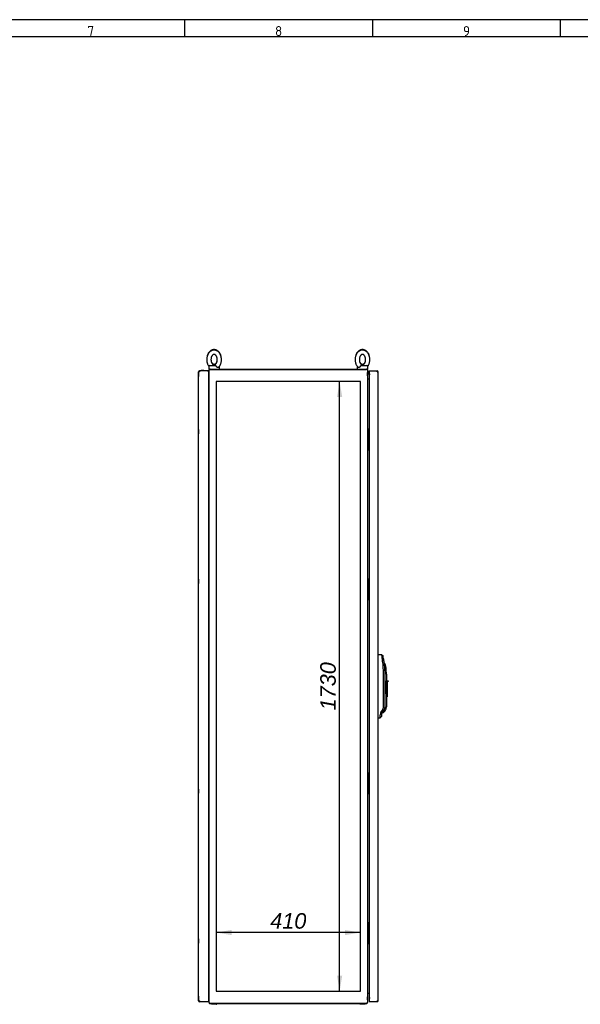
# Paper-space layout 'Layout1' of a CAD drawing. Extents: x 100 to 6593, y 169 to 4601.
# Tile 7 of 8: x 3412 to 5003, y 1809 to 4601. Entities that reach past the tile are written whole.
import ezdxf
from ezdxf.lldxf.tags import DXFTag

# ---------------------------------------------------------------- set-up
doc = ezdxf.new("R2010")
doc.units = 0
doc.header["$LTSCALE"] = 16
doc.layers.get('0').update_dxf_attribs({"linetype": 'CONTINUOUS'})
for name, color, linetype in [('_TRANSLATION', 7, 'CONTINUOUS'), ('AE00100_03', 7, 'CONTINUOUS'), ('AE00198_03', 7, 'CONTINUOUS'), ('AE00219_03', 7, 'CONTINUOUS'), ('AE00500_10', 7, 'CONTINUOUS'), ('AE00715_01', 7, 'CONTINUOUS'), ('AE00992_10', 7, 'CONTINUOUS'), ('DEFAULT', 7, 'CONTINUOUS'), ('DV3__TRANSLATION', 7, 'CONTINUOUS'), ('F0000000_02', 7, 'CONTINUOUS'), ('F0000000_08', 7, 'CONTINUOUS'), ('F0000000_47', 7, 'CONTINUOUS'), ('F0000000_48', 7, 'CONTINUOUS'), ('F0000000_87', 7, 'CONTINUOUS'), ('F0000000_89', 7, 'CONTINUOUS'), ('F0000000_91', 7, 'CONTINUOUS'), ('F0000001_37', 7, 'CONTINUOUS')]:
    doc.layers.add(name, color=color, linetype=linetype)
doc.styles.add('SEACAD_ARIAL', font='arial.ttf')
doc.styles.add('SEACAD_ARIALI', font='ariali.ttf')
tags = doc.linetypes.add('CENTER2', pattern=[28.575, 19.05, -3.175, 3.175, -3.175]).pattern_tags.tags
tags[10:11] = [DXFTag(74, 4), DXFTag(75, 0), DXFTag(340, '0'), DXFTag(46, 0.0), DXFTag(50, 0.0), DXFTag(44, 0.0), DXFTag(45, 0.0)]
tags[8:9] = [DXFTag(74, 4), DXFTag(75, 0), DXFTag(340, '0'), DXFTag(46, 0.0), DXFTag(50, 0.0), DXFTag(44, 0.0), DXFTag(45, 0.0)]
tags[6:7] = [DXFTag(74, 4), DXFTag(75, 0), DXFTag(340, '0'), DXFTag(46, 0.0), DXFTag(50, 0.0), DXFTag(44, 0.0), DXFTag(45, 0.0)]
tags[4:5] = [DXFTag(74, 4), DXFTag(75, 0), DXFTag(340, '0'), DXFTag(46, 0.0), DXFTag(50, 0.0), DXFTag(44, 0.0), DXFTag(45, 0.0)]
doc.dimstyles.new('ISO', dxfattribs={"dimtxt": 16.5, "dimasz": 16.5, "dimexe": 8.25, "dimexo": 8.25, "dimgap": 4.125, "dimtad": 1, "dimdec": 1, "dimtxsty": 'SEACAD_ARIAL', "dimblk1": '_SE_FILLED', "dimblk2": '_SE_FILLED', "dimsah": 1, "dimcen": 8.25, "dimazin": 3, "dimtfac": 0.7, "dimtdec": 3, "dimtmove": 0, "dimatfit": 3})

# ---------------------------------------------------------------- blocks, each defined once
blk = doc.blocks.new('DMBLK191')
at = {"layer": '_TRANSLATION', "linetype": 'CONTINUOUS'}
for points in [[(4013.1, 2019.6), (3969.1, 2012.2), (4013.1, 2004.9)], [(4335.1, 2019.6), (4335.1, 2004.9), (4379.1, 2012.2)]]:
    blk.add_hatch(color=7, dxfattribs=at).paths.add_polyline_path(points)
at = {"layer": '_TRANSLATION', "color": 7, "linetype": 'CONTINUOUS'}
blk.add_line((4379.1, 2012.2), (3969.1, 2012.2), dxfattribs=at)
at = {"layer": '_TRANSLATION', "color": 7, "linetype": 'CONTINUOUS', "style": 'SEACAD_ARIALI'}
blk.add_text('410', height=44, dxfattribs=at).set_placement((4122.8, 2023.2))
blk = doc.blocks.new('_SE_FILLED')
at = {"color": 0}
blk.add_line((0, 0), (-1, 0), dxfattribs=at)
blk.add_solid([(0, 0), (-1, -0.1665), (-1, 0.1665), (0, 0)], dxfattribs=at)
blk = doc.blocks.new('DMBLK192')
at = {"layer": '_TRANSLATION', "linetype": 'CONTINUOUS'}
for points in [[(4312.5, 3531.6), (4327.1, 3531.6), (4319.8, 3575.6)], [(4312.5, 1889.6), (4319.8, 1845.6), (4327.1, 1889.6)]]:
    blk.add_hatch(color=7, dxfattribs=at).paths.add_polyline_path(points)
at = {"layer": '_TRANSLATION', "color": 7, "linetype": 'CONTINUOUS'}
blk.add_line((4319.8, 1845.6), (4319.8, 3575.6), dxfattribs=at)
at = {"layer": '_TRANSLATION', "color": 7, "linetype": 'CONTINUOUS', "style": 'SEACAD_ARIALI'}
blk.add_text('1730', height=44, rotation=90, dxfattribs=at).set_placement((4308.8, 2642.2))

psp = doc.layouts.get("Layout1")

# ---------------------------------------------------------------- linework, layer by layer
at = {"color": 7, "linetype": 'CONTINUOUS'}
for p, q in [((6593.47, 4601.42), (99.75, 4601.42)), ((3879.68, 4601.42), (3879.68, 4552.95)), ((4412.75, 4601.42), (4412.75, 4552.95)), ((4945.81, 4601.42), (4945.81, 4552.95))]:
    psp.add_line(p, q, dxfattribs=at)
at = {"layer": 'AE00100_03', "color": 7, "linetype": 'CONTINUOUS'}
psp.add_line((3927.91, 3606.93), (3933.31, 3606.93), dxfattribs=at)
for centre, start, end in [((3927.91, 3605.63), 90, 180), ((3933.31, 3605.63), 0, 90)]:
    psp.add_arc(centre, 1.3, start, end, dxfattribs=at)
at = {"layer": 'AE00198_03', "color": 7, "linetype": 'CONTINUOUS'}
for p, q in [((4403.81, 3438.38), (4403.11, 3438.38)), ((4403.81, 3427.88), (4403.81, 3438.38)), ((4403.11, 3427.88), (4403.81, 3427.88)), ((4403.81, 3393.38), (4403.11, 3393.38)), ((4403.11, 3382.88), (4403.81, 3382.88)), ((4403.81, 3382.88), (4403.81, 3393.38)), ((4403.81, 3013.38), (4403.11, 3013.38)), ((4403.11, 3002.88), (4403.81, 3002.88)), ((4403.81, 3002.88), (4403.81, 3013.38)), ((4403.81, 2968.38), (4403.11, 2968.38)), ((4403.81, 2957.88), (4403.81, 2968.38)), ((4403.11, 2957.88), (4403.81, 2957.88)), ((4403.81, 2463.38), (4403.11, 2463.38)), ((4403.81, 2452.88), (4403.81, 2463.38)), ((4403.11, 2452.88), (4403.81, 2452.88)), ((4403.81, 2418.38), (4403.11, 2418.38)), ((4403.11, 2407.88), (4403.81, 2407.88)), ((4403.81, 2407.88), (4403.81, 2418.38)), ((4403.81, 2038.38), (4403.11, 2038.38)), ((4403.11, 2027.88), (4403.81, 2027.88)), ((4403.81, 2027.88), (4403.81, 2038.38)), ((4403.81, 1993.38), (4403.11, 1993.38)), ((4403.81, 1982.88), (4403.81, 1993.38)), ((4403.11, 1982.88), (4403.81, 1982.88))]:
    psp.add_line(p, q, dxfattribs=at)
at = {"layer": 'AE00219_03', "color": 7, "linetype": 'CONTINUOUS'}
for p, q in [((3919.41, 3601.63), (3919.41, 3589.63)), ((3919.61, 3601.63), (3919.41, 3601.63)), ((3919.41, 3589.63), (3919.61, 3589.63)), ((3919.41, 3439.13), (3919.41, 3427.13)), ((3919.61, 3439.13), (3919.41, 3439.13)), ((3919.41, 3427.13), (3919.61, 3427.13)), ((3919.41, 3014.13), (3919.41, 3002.13)), ((3919.61, 3014.13), (3919.41, 3014.13)), ((3919.41, 3002.13), (3919.61, 3002.13)), ((3919.41, 2419.13), (3919.41, 2407.13)), ((3919.61, 2419.13), (3919.41, 2419.13)), ((3919.41, 2407.13), (3919.61, 2407.13)), ((3919.41, 1994.13), (3919.41, 1982.13)), ((3919.61, 1994.13), (3919.41, 1994.13)), ((3919.41, 1982.13), (3919.61, 1982.13)), ((3919.41, 1831.63), (3919.41, 1819.63)), ((3919.61, 1831.63), (3919.41, 1831.63)), ((3919.41, 1819.63), (3919.61, 1819.63))]:
    psp.add_line(p, q, dxfattribs=at)
at = {"layer": 'AE00500_10', "color": 7, "linetype": 'CONTINUOUS'}
for p, q in [((3949.11, 3600.33), (3949.61, 3600.33)), ((3949.61, 3590.93), (3949.11, 3590.93)), ((4398.61, 3600.33), (4399.11, 3600.33)), ((4399.11, 3590.93), (4398.61, 3590.93)), ((4399.11, 3600.33), (4399.11, 3600.3)), ((4399.11, 3595.65), (4399.11, 3600.3)), ((4399.11, 3595.65), (4399.11, 3595.6)), ((4399.11, 3590.95), (4399.11, 3595.6)), ((4399.11, 3590.95), (4399.11, 3590.93)), ((3949.61, 3438.55), (3949.11, 3438.55)), ((3949.11, 3427.71), (3949.61, 3427.71)), ((3949.61, 3393.55), (3949.11, 3393.55)), ((3949.11, 3382.71), (3949.61, 3382.71)), ((3949.61, 3013.55), (3949.11, 3013.55)), ((3949.11, 3002.71), (3949.61, 3002.71)), ((3949.61, 2968.55), (3949.11, 2968.55)), ((3949.11, 2957.71), (3949.61, 2957.71)), ((3949.61, 2463.55), (3949.11, 2463.55)), ((3949.11, 2452.71), (3949.61, 2452.71)), ((3949.61, 2418.55), (3949.11, 2418.55)), ((3949.11, 2407.71), (3949.61, 2407.71)), ((3949.61, 2038.55), (3949.11, 2038.55)), ((3949.11, 2027.71), (3949.61, 2027.71)), ((3949.61, 1993.55), (3949.11, 1993.55)), ((3949.11, 1982.71), (3949.61, 1982.71)), ((3949.11, 1830.33), (3949.61, 1830.33)), ((3949.61, 1820.93), (3949.11, 1820.93)), ((4398.61, 1830.33), (4399.11, 1830.33)), ((4399.11, 1820.93), (4398.61, 1820.93)), ((4399.11, 1830.33), (4399.11, 1830.3)), ((4399.11, 1825.65), (4399.11, 1830.3)), ((4399.11, 1825.65), (4399.11, 1825.6)), ((4399.11, 1820.95), (4399.11, 1825.6)), ((4399.11, 1820.95), (4399.11, 1820.93))]:
    psp.add_line(p, q, dxfattribs=at)
at = {"layer": 'AE00715_01', "color": 7, "linetype": 'CONTINUOUS'}
for p, q in [((3948.61, 3618.32), (3948.61, 3617.63)), ((3948.61, 3617.63), (3948.61, 3610.63)), ((3948.61, 3610.63), (3952.41, 3610.63)), ((3951.61, 3620.63), (3966.91, 3620.63)), ((3978.61, 3617.63), (3978.61, 3618.29)), ((3978.61, 3610.63), (3978.61, 3617.63)), ((4369.61, 3618.32), (4369.61, 3617.63)), ((4369.61, 3617.63), (4369.61, 3610.63)), ((4381.31, 3620.63), (4396.61, 3620.63)), ((4395.81, 3610.63), (4399.61, 3610.63)), ((4399.61, 3617.63), (4399.61, 3618.29)), ((4399.61, 3610.63), (4399.61, 3617.63))]:
    psp.add_line(p, q, dxfattribs=at)
for centre, start, end in [((3951.61, 3617.63), 90, 180), ((3975.61, 3617.63), 0, 10.49908), ((4372.61, 3617.63), 169.45165, 180), ((4396.61, 3617.63), 0, 90)]:
    psp.add_arc(centre, 3, start, end, dxfattribs=at)
for points, knots in [([(3963.61, 3664.13), (3963, 3664.11), (3961.7, 3664.07), (3959.43, 3663.66), (3957.02, 3662.84), (3954.7, 3661.66), (3952.52, 3660.14), (3950.49, 3658.29), (3948.64, 3656.13), (3947.01, 3653.68), (3945.61, 3650.98), (3944.46, 3648.08), (3943.6, 3645.01), (3943.02, 3641.83), (3942.74, 3638.58), (3942.76, 3635.31), (3943.07, 3632.06), (3943.68, 3628.88), (3944.59, 3625.8), (3945.79, 3622.88), (3947.17, 3620.31), (3948.21, 3618.81), (3948.7, 3618.15)], [0, 0, 0, 0, 0.02980923, 0.07501223, 0.12022554, 0.16577384, 0.21192284, 0.25882351, 0.30648961, 0.35481088, 0.4036043, 0.45268022, 0.50188666, 0.55112672, 0.60038415, 0.64967612, 0.69903741, 0.74849653, 0.79809054, 0.84783795, 0.89771944, 0.93858819, 0.93858819, 0.93858819, 0.93858819]), ([(3963.61, 3665.63), (3963, 3665.61), (3961.7, 3665.57), (3959.43, 3665.16), (3957.02, 3664.34), (3954.7, 3663.16), (3952.52, 3661.64), (3950.49, 3659.79), (3948.64, 3657.63), (3947.01, 3655.18), (3945.61, 3652.48), (3944.69, 3650.15), (3944.24, 3648.73), (3944.12, 3648.32)], [0, 0, 0, 0, 0.02980495, 0.07500145, 0.12020826, 0.16575002, 0.21189238, 0.25878631, 0.30644556, 0.35475989, 0.4035463, 0.45261516, 0.47280115, 0.47280115, 0.47280115, 0.47280115]), ([(3983.64, 3646.18), (3983.56, 3646.56), (3983.22, 3647.98), (3982.47, 3650.39), (3981.24, 3653.28), (3979.73, 3655.98), (3977.96, 3658.42), (3975.95, 3660.57), (3973.73, 3662.38), (3971.36, 3663.81), (3968.87, 3664.84), (3966.4, 3665.46), (3964.57, 3665.62), (3963.72, 3665.63), (3963.61, 3665.63)], [0.49317931, 0.49317931, 0.49317931, 0.49317931, 0.51099685, 0.56061017, 0.61037695, 0.66026759, 0.71014779, 0.75981722, 0.80901038, 0.85746291, 0.9050045, 0.95162556, 0.99459706, 1, 1, 1, 1]), ([(3976.07, 3615.45), (3976.4, 3615.75), (3977.33, 3616.6), (3978.83, 3618.48), (3980.43, 3620.94), (3981.8, 3623.68), (3982.9, 3626.61), (3983.72, 3629.7), (3984.26, 3632.89), (3984.5, 3636.14), (3984.44, 3639.41), (3984.08, 3642.66), (3983.42, 3645.83), (3982.47, 3648.89), (3981.24, 3651.78), (3979.73, 3654.48), (3977.96, 3656.92), (3975.95, 3659.07), (3973.73, 3660.88), (3971.36, 3662.31), (3968.87, 3663.34), (3966.4, 3663.96), (3964.57, 3664.12), (3963.72, 3664.13), (3963.61, 3664.13)], [0, 0, 0, 0, 0.0208768, 0.0686522, 0.1170593, 0.1659101, 0.2150188, 0.2642384, 0.3134865, 0.3627528, 0.412058, 0.4614364, 0.5109186, 0.5605398, 0.6103146, 0.6602132, 0.7101014, 0.7597788, 0.8089798, 0.8574401, 0.9049893, 0.9516178, 0.9945962, 1, 1, 1, 1]), ([(4384.61, 3664.13), (4384, 3664.11), (4382.7, 3664.07), (4380.43, 3663.66), (4378.02, 3662.84), (4375.7, 3661.66), (4373.52, 3660.14), (4371.49, 3658.29), (4369.64, 3656.13), (4368.01, 3653.68), (4366.61, 3650.98), (4365.46, 3648.08), (4364.6, 3645.01), (4364.02, 3641.83), (4363.74, 3638.58), (4363.76, 3635.31), (4364.07, 3632.06), (4364.68, 3628.88), (4365.59, 3625.8), (4366.79, 3622.88), (4368.26, 3620.14), (4369.99, 3617.7), (4371.35, 3616.08), (4372.09, 3615.46), (4372.14, 3615.42)], [0, 0, 0, 0, 0.029805, 0.0750015, 0.1202083, 0.16575, 0.2118924, 0.2587863, 0.3064456, 0.3547599, 0.4035463, 0.4526152, 0.5018145, 0.5510475, 0.6002979, 0.6495827, 0.6989369, 0.748389, 0.7979758, 0.8477161, 0.8975904, 0.9474777, 0.9971882, 1, 1, 1, 1]), ([(4384.61, 3665.63), (4384, 3665.61), (4382.7, 3665.57), (4380.43, 3665.16), (4378.02, 3664.34), (4375.7, 3663.16), (4373.52, 3661.64), (4371.49, 3659.79), (4369.64, 3657.63), (4368.01, 3655.18), (4366.61, 3652.48), (4365.69, 3650.15), (4365.24, 3648.73), (4365.12, 3648.32)], [0, 0, 0, 0, 0.02980923, 0.07501223, 0.12022554, 0.16577384, 0.21192284, 0.25882351, 0.30648961, 0.35481088, 0.4036043, 0.45268022, 0.47286911, 0.47286911, 0.47286911, 0.47286911]), ([(4404.64, 3646.18), (4404.56, 3646.56), (4404.22, 3647.98), (4403.47, 3650.39), (4402.24, 3653.28), (4400.73, 3655.98), (4398.96, 3658.42), (4396.95, 3660.57), (4394.73, 3662.38), (4392.36, 3663.81), (4389.87, 3664.84), (4387.4, 3665.46), (4385.57, 3665.62), (4384.72, 3665.63), (4384.61, 3665.63)], [0.49309819, 0.49309819, 0.49309819, 0.49309819, 0.51091858, 0.56053984, 0.61031458, 0.66021322, 0.7101014, 0.75977877, 0.80897981, 0.85744009, 0.9049893, 0.95161781, 0.99459619, 1, 1, 1, 1]), ([(4399.52, 3618.14), (4399.61, 3618.26), (4400.28, 3619.17), (4401.43, 3620.94), (4402.8, 3623.68), (4403.9, 3626.61), (4404.72, 3629.7), (4405.26, 3632.89), (4405.5, 3636.14), (4405.44, 3639.41), (4405.08, 3642.66), (4404.42, 3645.83), (4403.47, 3648.89), (4402.24, 3651.78), (4400.73, 3654.48), (4398.96, 3656.92), (4396.95, 3659.07), (4394.73, 3660.88), (4392.36, 3662.31), (4389.87, 3663.34), (4387.4, 3663.96), (4385.57, 3664.12), (4384.72, 3664.13), (4384.61, 3664.13)], [0.06167631, 0.06167631, 0.06167631, 0.06167631, 0.06880122, 0.11720056, 0.16604357, 0.21514443, 0.26435613, 0.3135964, 0.36285483, 0.41215213, 0.46152263, 0.51099685, 0.56061017, 0.61037695, 0.66026759, 0.71014779, 0.75981722, 0.80901038, 0.85746291, 0.9050045, 0.95162556, 0.99459706, 1, 1, 1, 1]), ([(3963.61, 3652.13), (3963.78, 3652.12), (3964.26, 3652.11), (3965.15, 3651.91), (3966.26, 3651.4), (3967.4, 3650.58), (3968.54, 3649.44), (3969.63, 3647.96), (3970.59, 3646.2), (3971.39, 3644.2), (3971.98, 3642.01), (3972.36, 3639.69), (3972.5, 3637.3), (3972.39, 3634.91), (3972.05, 3632.57), (3971.49, 3630.36), (3970.72, 3628.35), (3969.8, 3626.57), (3968.76, 3625.08), (3967.65, 3623.89), (3966.52, 3623.02), (3965.41, 3622.44), (3964.32, 3622.14), (3963.24, 3622.1), (3962.14, 3622.32), (3961.02, 3622.82), (3959.88, 3623.62), (3958.73, 3624.74), (3957.64, 3626.22), (3956.67, 3627.96), (3955.87, 3629.95), (3955.26, 3632.13), (3954.87, 3634.44), (3954.72, 3636.83), (3954.81, 3639.23), (3955.14, 3641.57), (3955.7, 3643.78), (3956.45, 3645.81), (3957.37, 3647.6), (3958.41, 3649.11), (3959.51, 3650.31), (3960.64, 3651.2), (3961.75, 3651.79), (3962.75, 3652.08), (3963.31, 3652.12), (3963.61, 3652.13)], [0, 0, 0, 0, 0.0112059, 0.0382351, 0.0623321, 0.0850074, 0.109134, 0.1325173, 0.1556401, 0.1787252, 0.2018496, 0.2250458, 0.2482984, 0.2715679, 0.2947977, 0.3179303, 0.3409317, 0.3637969, 0.3865737, 0.4093693, 0.4324034, 0.4561313, 0.4813733, 0.509506, 0.5368102, 0.5610198, 0.583751, 0.6079402, 0.6313474, 0.654476, 0.6775614, 0.7006825, 0.7238752, 0.7471258, 0.7703955, 0.793629, 0.8167675, 0.8397759, 0.8626474, 0.8854262, 0.9082175, 0.9312311, 0.9549084, 0.9800467, 1, 1, 1, 1]), ([(3971.45, 3631.89), (3971.23, 3631.19), (3970.72, 3629.85), (3969.8, 3628.07), (3968.76, 3626.58), (3967.65, 3625.39), (3966.52, 3624.52), (3965.41, 3623.94), (3964.32, 3623.64), (3963.24, 3623.6), (3962.14, 3623.82), (3961.02, 3624.32), (3959.88, 3625.12), (3958.73, 3626.24), (3957.64, 3627.72), (3956.67, 3629.46), (3956.13, 3630.79), (3955.9, 3631.48)], [0.31793028, 0.31793028, 0.31793028, 0.31793028, 0.34093174, 0.36379688, 0.38657369, 0.40936927, 0.43240345, 0.45613131, 0.48137327, 0.50950596, 0.53681024, 0.56101982, 0.58375105, 0.60794016, 0.63134743, 0.65447602, 0.67756142, 0.67756142, 0.67756142, 0.67756142]), ([(4384.61, 3652.13), (4384.78, 3652.12), (4385.26, 3652.11), (4386.15, 3651.91), (4387.26, 3651.4), (4388.4, 3650.58), (4389.54, 3649.44), (4390.63, 3647.96), (4391.59, 3646.2), (4392.39, 3644.2), (4392.98, 3642.01), (4393.36, 3639.69), (4393.5, 3637.3), (4393.39, 3634.91), (4393.05, 3632.57), (4392.49, 3630.36), (4391.72, 3628.35), (4390.8, 3626.57), (4389.76, 3625.08), (4388.65, 3623.89), (4387.52, 3623.02), (4386.41, 3622.44), (4385.32, 3622.14), (4384.24, 3622.1), (4383.14, 3622.32), (4382.02, 3622.82), (4380.88, 3623.62), (4379.73, 3624.74), (4378.64, 3626.22), (4377.67, 3627.96), (4376.87, 3629.95), (4376.26, 3632.13), (4375.87, 3634.44), (4375.72, 3636.83), (4375.81, 3639.23), (4376.14, 3641.57), (4376.7, 3643.78), (4377.45, 3645.81), (4378.37, 3647.6), (4379.41, 3649.11), (4380.51, 3650.31), (4381.64, 3651.2), (4382.75, 3651.79), (4383.75, 3652.08), (4384.31, 3652.12), (4384.61, 3652.13)], [0, 0, 0, 0, 0.0112059, 0.0382351, 0.0623321, 0.0850074, 0.109134, 0.1325173, 0.1556401, 0.1787252, 0.2018496, 0.2250458, 0.2482984, 0.2715679, 0.2947977, 0.3179303, 0.3409317, 0.3637969, 0.3865737, 0.4093693, 0.4324034, 0.4561313, 0.4813733, 0.509506, 0.5368102, 0.5610198, 0.583751, 0.6079402, 0.6313474, 0.654476, 0.6775614, 0.7006825, 0.7238752, 0.7471258, 0.7703955, 0.793629, 0.8167675, 0.8397759, 0.8626474, 0.8854262, 0.9082175, 0.9312311, 0.9549084, 0.9800467, 1, 1, 1, 1]), ([(4392.45, 3631.89), (4392.23, 3631.19), (4391.72, 3629.85), (4390.8, 3628.07), (4389.76, 3626.58), (4388.65, 3625.39), (4387.52, 3624.52), (4386.41, 3623.94), (4385.32, 3623.64), (4384.24, 3623.6), (4383.14, 3623.82), (4382.02, 3624.32), (4380.88, 3625.12), (4379.73, 3626.24), (4378.64, 3627.72), (4377.67, 3629.46), (4377.13, 3630.79), (4376.9, 3631.48)], [0.31793028, 0.31793028, 0.31793028, 0.31793028, 0.34093174, 0.36379688, 0.38657369, 0.40936927, 0.43240345, 0.45613131, 0.48137327, 0.50950596, 0.53681024, 0.56101982, 0.58375105, 0.60794016, 0.63134743, 0.65447602, 0.67756142, 0.67756142, 0.67756142, 0.67756142]), ([(3966.91, 3620.63), (3967.04, 3620.63), (3967.17, 3620.61), (3967.43, 3620.53), (3967.56, 3620.46), (3967.82, 3620.3), (3967.95, 3620.21), (3968.21, 3619.98), (3968.35, 3619.85), (3968.61, 3619.56), (3968.74, 3619.41), (3968.99, 3619.08), (3969.12, 3618.91), (3969.48, 3618.38), (3969.72, 3618), (3969.92, 3617.63)], [0, 0, 0, 0, 0.125, 0.125, 0.25, 0.25, 0.375, 0.375, 0.5, 0.5, 0.625, 0.625, 0.75, 0.75, 1, 1, 1, 1]), ([(3976.1, 3615.42), (3975.98, 3615.3), (3975.85, 3615.2), (3975.58, 3615.02), (3975.43, 3614.94), (3975.11, 3614.81), (3974.94, 3614.76), (3974.58, 3614.69), (3974.4, 3614.68), (3974.03, 3614.68), (3973.84, 3614.69), (3973.45, 3614.76), (3973.25, 3614.81), (3972.86, 3614.94), (3972.66, 3615.02), (3972.26, 3615.21), (3972.06, 3615.32), (3971.48, 3615.71), (3971.12, 3616.02), (3970.62, 3616.57), (3970.46, 3616.77), (3970.17, 3617.18), (3970.04, 3617.4), (3969.92, 3617.63)], [0.25625216, 0.25625216, 0.25625216, 0.25625216, 0.3125, 0.3125, 0.375, 0.375, 0.4375, 0.4375, 0.5, 0.5, 0.5625, 0.5625, 0.625, 0.625, 0.6875, 0.6875, 0.75, 0.75, 0.875, 0.875, 0.9375, 0.9375, 1, 1, 1, 1]), ([(4378.3, 3617.63), (4378.06, 3617.18), (4377.77, 3616.76), (4377.11, 3616.02), (4376.74, 3615.71), (4376.16, 3615.33), (4375.96, 3615.21), (4375.57, 3615.02), (4375.37, 3614.94), (4374.97, 3614.81), (4374.77, 3614.76), (4374.38, 3614.69), (4374.19, 3614.68), (4373.82, 3614.68), (4373.64, 3614.69), (4373.29, 3614.76), (4373.12, 3614.81), (4372.8, 3614.94), (4372.64, 3615.02), (4372.37, 3615.2), (4372.25, 3615.3), (4372.13, 3615.41)], [0, 0, 0, 0, 0.125, 0.125, 0.25, 0.25, 0.3125, 0.3125, 0.375, 0.375, 0.4375, 0.4375, 0.5, 0.5, 0.5625, 0.5625, 0.625, 0.625, 0.6875, 0.6875, 0.74337434, 0.74337434, 0.74337434, 0.74337434]), ([(4378.3, 3617.63), (4378.5, 3618), (4378.73, 3618.37), (4379.1, 3618.91), (4379.22, 3619.08), (4379.48, 3619.4), (4379.61, 3619.56), (4379.87, 3619.84), (4380, 3619.97), (4380.26, 3620.2), (4380.39, 3620.3), (4380.65, 3620.46), (4380.78, 3620.52), (4381.04, 3620.61), (4381.17, 3620.63), (4381.31, 3620.63)], [0, 0, 0, 0, 0.25, 0.25, 0.375, 0.375, 0.5, 0.5, 0.625, 0.625, 0.75, 0.75, 0.875, 0.875, 1, 1, 1, 1])]:
    psp.add_open_spline(points, degree=3, knots=knots, dxfattribs=at)
at = {"layer": 'AE00992_10', "color": 7, "linetype": 'CONTINUOUS'}
for p, q in [((4429.36, 2800.13), (4429.66, 2800.12)), ((4439.53, 2799.77), (4442.91, 2796.87)), ((4445.26, 2782.69), (4441.85, 2782.2)), ((4445.26, 2782.69), (4447.26, 2763.16)), ((4446.89, 2774.47), (4446.11, 2774.47)), ((4449.84, 2772.02), (4446.89, 2774.47)), ((4444.41, 2652.79), (4444.41, 2745.13)), ((4447.26, 2763.16), (4447.27, 2761.62)), ((4447.27, 2761.62), (4447.75, 2745.13)), ((4447.75, 2745.13), (4447.75, 2652.79)), ((4451.38, 2761.97), (4448.4, 2761.62)), ((4449.36, 2652.75), (4449.36, 2745.13)), ((4452.36, 2745.13), (4452.36, 2726.14)), ((4452.36, 2726.14), (4454.86, 2726.14)), ((4452.36, 2690.14), (4452.36, 2726.14)), ((4454.86, 2726.14), (4454.86, 2724.14)), ((4454.86, 2726.14), (4457.36, 2726.14)), ((4454.86, 2724.14), (4454.86, 2690.14)), ((4457.36, 2724.14), (4454.86, 2724.14)), ((4457.36, 2726.14), (4457.36, 2724.14)), ((4452.36, 2689.41), (4452.36, 2690.14)), ((4454.86, 2690.14), (4452.36, 2690.14)), ((4452.36, 2689.41), (4452.36, 2652.75)), ((4452.36, 2681.14), (4454.86, 2681.14)), ((4454.86, 2690.14), (4454.86, 2681.14)), ((4438.36, 2631.78), (4434.96, 2629.98)), ((4436.64, 2636.42), (4438.12, 2638.92)), ((4439.36, 2634.78), (4436.64, 2636.42)), ((4438.12, 2638.92), (4441.13, 2642.95)), ((4440.86, 2636.78), (4438.12, 2638.92)), ((4438.36, 2631.78), (4438.36, 2624.9)), ((4440.86, 2636.78), (4439.36, 2634.78)), ((4439.36, 2634.47), (4444.48, 2636.59)), ((4443.87, 2640.81), (4440.86, 2636.78)), ((4443.87, 2640.81), (4441.13, 2642.95)), ((4443.2, 2639.92), (4444.12, 2640.48)), ((4444.11, 2641.14), (4443.87, 2640.81)), ((4446.5, 2638.61), (4444.48, 2636.59)), ((4448.79, 2641.34), (4446.5, 2638.61)), ((4429.66, 2621.14), (4429.36, 2621.13)), ((4438.36, 2624.9), (4434.91, 2621.32)), ((4434.91, 2621.32), (4434.91, 2621.32))]:
    psp.add_line(p, q, dxfattribs=at)
for centre, radius, start, end in [((4150.57, 2752.72), 292.77, 5.78029, 9.24847), ((4174.68, 2745.13), 273.18, 7.90425, 10.9191), ((4175.17, 2745.15), 269.24, 359.9947, 7.90951), ((4210.08, 2740.24), 239.28, 5.1262, 8.22455), ((4307.39, 2745.13), 144.97, 6.66995, 10.69218), ((4307.39, 2745.13), 141.97, 0, 6.66995), ((4307.39, 2745.13), 144.97, 0, 6.66995), ((4224.17, 2626.73), 210.81, 358.52886, 0.88139), ((4447.66, 2630.1), 12.7, 150.18963, 180.57021), ((4443.36, 2631.78), 5, 143.18881, 180.0006), ((4427.97, 2652.8), 16.44, 323.21101, 359.97779), ((4432.36, 2652.75), 17, 313.77084, 0), ((4449.91, 2622.36), 19.02, 93.37958, 107.72511), ((4432.36, 2652.75), 20, 325.22791, 0)]:
    psp.add_arc(centre, radius, start, end, dxfattribs=at)
for centre, major_axis, start_param, end_param in [((4429.05, 2782.63), (-501.44, 17.51), 4.6927123, 4.712389), ((4429.05, 2638.63), (-501.44, -17.51), 1.5707963, 1.5812581)]:
    psp.add_ellipse(centre, major_axis=major_axis, ratio=0.0348783, start_param=start_param, end_param=end_param, dxfattribs=at)
for points, degree, knots in [([(4439.36, 2634.47), (4439.36, 2634.47), (4439.37, 2634.48), (4439.39, 2634.52), (4439.44, 2634.6), (4439.51, 2634.7), (4439.59, 2634.84), (4439.69, 2635), (4439.81, 2635.2), (4439.95, 2635.42), (4440.11, 2635.68), (4440.29, 2635.96), (4440.42, 2636.18), (4440.48, 2636.28)], 3, [0.50001523, 0.50001523, 0.50001523, 0.50001523, 0.54423666, 0.58862653, 0.63321161, 0.67801832, 0.72307269, 0.76840034, 0.8140264, 0.85997552, 0.90627186, 0.95293901, 1, 1, 1, 1]), ([(4447.75, 2652.79), (4447.76, 2649.69), (4446.82, 2646.68), (4445.88, 2643.68), (4444.11, 2641.14)], 2, [0, 0, 0, 0.5, 0.5, 1, 1, 1])]:
    psp.add_open_spline(points, degree=degree, knots=knots, dxfattribs=at)
at = {"layer": 'DEFAULT', "color": 7, "linetype": 'CONTINUOUS'}
psp.add_line((6593.47, 4552.95), (99.75, 4552.95), dxfattribs=at)
at = {"layer": 'DV3__TRANSLATION', "color": 7, "linetype": 'CENTER2'}
for p, q in [((4379.11, 3575.63), (3969.11, 3575.63)), ((3969.11, 3575.63), (3969.11, 1845.63)), ((4379.11, 1845.63), (4379.11, 3575.63)), ((3969.11, 1845.63), (4379.11, 1845.63))]:
    psp.add_line(p, q, dxfattribs=at)
at = {"layer": 'F0000000_02', "color": 7, "linetype": 'CONTINUOUS'}
for p, q in [((3956.11, 1808.88), (3956.11, 1810.63)), ((3958.11, 1808.63), (3956.36, 1808.63)), ((3969.11, 1808.63), (3958.11, 1808.63)), ((3970.86, 1808.63), (3969.11, 1808.63)), ((3971.11, 1810.63), (3971.11, 1808.88)), ((4377.11, 1808.88), (4377.11, 1810.63)), ((4379.11, 1808.63), (4377.36, 1808.63)), ((4390.11, 1808.63), (4379.11, 1808.63)), ((4391.86, 1808.63), (4390.11, 1808.63)), ((4392.11, 1810.63), (4392.11, 1808.88))]:
    psp.add_line(p, q, dxfattribs=at)
for centre, start, end in [((3956.36, 1808.88), 180, 270), ((3970.86, 1808.88), 270, 0), ((4377.36, 1808.88), 180, 270), ((4391.86, 1808.88), 270, 0)]:
    psp.add_arc(centre, 0.25, start, end, dxfattribs=at)
at = {"layer": 'F0000000_08', "color": 7, "linetype": 'CONTINUOUS'}
for p, q in [((4399.11, 3440.63), (4399.61, 3440.63)), ((4399.61, 3440.63), (4402.11, 3440.63)), ((4402.11, 3440.63), (4402.61, 3440.63)), ((4402.61, 3440.63), (4402.7, 3440.63)), ((4402.86, 3440.63), (4402.7, 3440.63)), ((4403.11, 3440.13), (4403.11, 3381.13)), ((4403.26, 3440.43), (4403.86, 3439.63)), ((4399.61, 3380.63), (4399.11, 3380.63)), ((4402.11, 3380.63), (4399.61, 3380.63)), ((4402.61, 3380.63), (4402.11, 3380.63)), ((4402.7, 3380.63), (4402.61, 3380.63)), ((4403.86, 3381.63), (4403.26, 3380.83)), ((4399.11, 3015.63), (4399.61, 3015.63)), ((4399.61, 3015.63), (4402.11, 3015.63)), ((4402.11, 3015.63), (4402.61, 3015.63)), ((4402.61, 3015.63), (4402.7, 3015.63)), ((4402.86, 3015.63), (4402.7, 3015.63)), ((4403.11, 3015.13), (4403.11, 2956.13)), ((4403.26, 3015.43), (4403.86, 3014.63)), ((4399.61, 2955.63), (4399.11, 2955.63)), ((4402.11, 2955.63), (4399.61, 2955.63)), ((4402.61, 2955.63), (4402.11, 2955.63)), ((4402.7, 2955.63), (4402.61, 2955.63)), ((4403.86, 2956.63), (4403.26, 2955.83)), ((4399.11, 2465.63), (4399.61, 2465.63)), ((4399.61, 2465.63), (4402.11, 2465.63)), ((4402.11, 2465.63), (4402.61, 2465.63)), ((4402.61, 2465.63), (4402.7, 2465.63)), ((4402.86, 2465.63), (4402.7, 2465.63)), ((4403.11, 2465.13), (4403.11, 2406.13)), ((4403.26, 2465.43), (4403.86, 2464.63)), ((4399.61, 2405.63), (4399.11, 2405.63)), ((4402.11, 2405.63), (4399.61, 2405.63)), ((4402.61, 2405.63), (4402.11, 2405.63)), ((4402.7, 2405.63), (4402.61, 2405.63)), ((4403.86, 2406.63), (4403.26, 2405.83)), ((4399.11, 2040.63), (4399.61, 2040.63)), ((4399.61, 2040.63), (4402.11, 2040.63)), ((4402.11, 2040.63), (4402.61, 2040.63)), ((4402.61, 2040.63), (4402.7, 2040.63)), ((4402.86, 2040.63), (4402.7, 2040.63)), ((4403.11, 2040.13), (4403.11, 1981.13)), ((4403.26, 2040.43), (4403.86, 2039.63)), ((4399.61, 1980.63), (4399.11, 1980.63)), ((4402.11, 1980.63), (4399.61, 1980.63)), ((4402.61, 1980.63), (4402.11, 1980.63)), ((4402.7, 1980.63), (4402.61, 1980.63)), ((4403.86, 1981.63), (4403.26, 1980.83))]:
    psp.add_line(p, q, dxfattribs=at)
for centre, start, end in [((4399.11, 3440.13), 90, 180), ((4402.61, 3440.13), 0, 90), ((4402.86, 3440.13), 36.8699, 90), ((4399.11, 3381.13), 180, 270), ((4402.61, 3381.13), 270, 0), ((4402.86, 3381.13), 270, 323.1301), ((4399.11, 3015.13), 90, 180), ((4402.61, 3015.13), 0, 90), ((4402.86, 3015.13), 36.8699, 90), ((4399.11, 2956.13), 180, 270), ((4402.61, 2956.13), 270, 0), ((4402.86, 2956.13), 270, 323.1301), ((4399.11, 2465.13), 90, 180), ((4402.61, 2465.13), 0, 90), ((4402.86, 2465.13), 36.8699, 90), ((4399.11, 2406.13), 180, 270), ((4402.61, 2406.13), 270, 0), ((4402.86, 2406.13), 270, 323.1301), ((4399.11, 2040.13), 90, 180), ((4402.61, 2040.13), 0, 90), ((4402.86, 2040.13), 36.8699, 90), ((4399.11, 1981.13), 180, 270), ((4402.61, 1981.13), 270, 0), ((4402.86, 1981.13), 270, 323.1301)]:
    psp.add_arc(centre, 0.5, start, end, dxfattribs=at)
at = {"layer": 'F0000000_47', "color": 7, "linetype": 'CONTINUOUS'}
psp.add_line((3952.41, 1810.63), (4395.81, 1810.63), dxfattribs=at)
for centre, radius, start, end in [((3948.31, 1837.83), 1.3, 0, 52.02009), ((4399.91, 1837.83), 1.3, 90, 180), ((3952.41, 1813.43), 2.8, 180, 207.664), ((3952.41, 1813.43), 2.8, 207.664, 270), ((4395.81, 1813.43), 2.8, 270, 332.336), ((4395.81, 1813.43), 2.8, 332.336, 0)]:
    psp.add_arc(centre, radius, start, end, dxfattribs=at)
at = {"layer": 'F0000000_48', "color": 7, "linetype": 'CONTINUOUS'}
psp.add_line((3952.41, 3610.63), (4395.81, 3610.63), dxfattribs=at)
for centre, radius, start, end in [((3952.41, 3607.83), 2.8, 152.336, 180), ((3952.41, 3607.83), 2.8, 90, 152.336), ((4395.81, 3607.83), 2.8, 27.664, 90), ((4395.81, 3607.83), 2.8, 0, 27.664), ((3948.31, 3583.43), 1.3, 307.97991, 0), ((4399.91, 3583.43), 1.3, 180, 270)]:
    psp.add_arc(centre, radius, start, end, dxfattribs=at)
at = {"layer": 'F0000000_87', "color": 7, "linetype": 'CONTINUOUS'}
for p, q in [((3949.61, 1813.43), (3949.61, 3607.83)), ((3949.93, 3609.13), (3952.41, 3609.13)), ((3952.41, 3609.13), (4395.81, 3609.13)), ((4398.29, 3609.13), (4395.81, 3609.13)), ((4398.61, 3607.83), (4398.61, 1813.43)), ((3949.11, 3582.13), (3949.61, 3582.13)), ((4399.91, 3582.13), (4398.61, 3582.13)), ((4403.86, 3582.13), (4399.91, 3582.13)), ((3949.11, 1839.13), (3949.61, 1839.13)), ((4399.91, 1839.13), (4398.61, 1839.13)), ((4403.86, 1839.13), (4399.91, 1839.13)), ((3949.93, 1812.13), (3952.41, 1812.13)), ((3952.41, 1812.13), (4395.81, 1812.13)), ((4398.29, 1812.13), (4395.81, 1812.13))]:
    psp.add_line(p, q, dxfattribs=at)
for centre, start, end in [((3952.41, 3607.83), 152.336, 180), ((4395.81, 3607.83), 0, 27.664), ((3952.41, 1813.43), 180, 207.664), ((4395.81, 1813.43), 332.336, 0)]:
    psp.add_arc(centre, 2.8, start, end, dxfattribs=at)
at = {"layer": 'F0000000_89', "color": 7, "linetype": 'CONTINUOUS'}
for p, q in [((4403.86, 3602.33), (4403.86, 3605.13)), ((4403.86, 3605.13), (4426.54, 3605.13)), ((4426.56, 3605.13), (4426.54, 3605.13)), ((4403.86, 3595.14), (4403.86, 3602.33)), ((4406.16, 3595.14), (4403.86, 3595.14)), ((4406.11, 3595.13), (4403.86, 3595.13)), ((4403.86, 3595.13), (4403.86, 1826.13)), ((4406.11, 3595.13), (4406.16, 3595.13)), ((4406.16, 3595.13), (4406.16, 3595.14)), ((4426.56, 3602.33), (4429.36, 3602.33)), ((4429.36, 1818.93), (4429.36, 3602.33)), ((4406.11, 1826.13), (4403.86, 1826.13)), ((4406.16, 1826.12), (4403.86, 1826.12)), ((4403.86, 1826.12), (4403.86, 1818.93)), ((4403.86, 1818.93), (4403.86, 1816.13)), ((4403.86, 1816.13), (4426.54, 1816.13)), ((4406.11, 1826.13), (4406.16, 1826.13)), ((4406.16, 1826.13), (4406.16, 1826.12)), ((4426.56, 1816.13), (4426.54, 1816.13)), ((4426.56, 1818.93), (4429.36, 1818.93))]:
    psp.add_line(p, q, dxfattribs=at)
for centre, radius, start, end in [((4272.49, 3602.63), 154.07, 359.8886, 0.9299), ((4426.56, 3602.33), 2.8, 0, 90), ((4252.56, 1818.77), 174, 359.12972, 0.05178), ((4426.56, 1818.93), 2.8, 270.00213, 359.99787)]:
    psp.add_arc(centre, radius, start, end, dxfattribs=at)
at = {"layer": 'F0000000_91', "color": 7, "linetype": 'CONTINUOUS'}
for p, q in [((4403.82, 3602.33), (4403.82, 3596.13)), ((4403.82, 1825.13), (4403.82, 1818.93))]:
    psp.add_line(p, q, dxfattribs=at)
for centre, start_param, end_param in [((4406.75, 3596.13), 1.5707963, 1.7411283), ((4406.75, 1825.13), 1.4004643, 1.5707963)]:
    psp.add_ellipse(centre, major_axis=(0, 3), ratio=0.976296, start_param=start_param, end_param=end_param, dxfattribs=at)
for points in [[(4403.82, 3602.33), (4403.77, 3602.69), (4403.74, 3603.06), (4403.71, 3603.74), (4403.7, 3604.05), (4403.72, 3604.57), (4403.74, 3604.77), (4403.8, 3605.05), (4403.83, 3605.13), (4403.86, 3605.13)], [(4403.82, 1818.93), (4403.77, 1818.56), (4403.74, 1818.19), (4403.71, 1817.52), (4403.7, 1817.21), (4403.72, 1816.69), (4403.74, 1816.48), (4403.8, 1816.2), (4403.83, 1816.13), (4403.86, 1816.13)]]:
    psp.add_open_spline(points, degree=3, knots=[0, 0, 0, 0, 0.25, 0.25, 0.5, 0.5, 0.75, 0.75, 1, 1, 1, 1], dxfattribs=at)
at = {"layer": 'F0000001_37', "color": 7, "linetype": 'CONTINUOUS'}
for p, q in [((3919.81, 3603.8), (3919.61, 3604)), ((3919.61, 1818.43), (3919.61, 3602.83)), ((3922.41, 3602.83), (3919.61, 3602.83)), ((3922.41, 3605.63), (3922.43, 3605.63)), ((3947.11, 3605.63), (3922.43, 3605.63)), ((3947.61, 3604.13), (3946.31, 3602.83)), ((3947.11, 3603.63), (3946.31, 3602.83)), ((3947.11, 3605.63), (3947.11, 3603.63)), ((3949.11, 3604.13), (3947.61, 3604.13)), ((3949.11, 1817.13), (3949.11, 3604.13)), ((3922.41, 1818.43), (3919.61, 1818.43)), ((3919.61, 1817.26), (3919.81, 1817.45)), ((3922.41, 1815.63), (3922.43, 1815.63)), ((3947.61, 1815.63), (3922.43, 1815.63)), ((3947.61, 1817.13), (3946.31, 1818.43)), ((3947.61, 1817.13), (3946.31, 1818.43)), ((3947.61, 1815.63), (3947.61, 1817.13)), ((3949.11, 1817.13), (3947.61, 1817.13)), ((3949.11, 1817.13), (3947.61, 1817.13)), ((3949.11, 1815.63), (3947.61, 1815.63)), ((3949.11, 1815.63), (3949.11, 1817.13))]:
    psp.add_line(p, q, dxfattribs=at)
for centre, radius, start, end in [((3922.41, 3602.83), 2.8, 90, 180), ((4096.4, 3602.98), 174, 179.12972, 180.05178), ((3922.41, 1818.43), 2.8, 180, 270), ((4096.4, 1818.27), 174, 179.94822, 180.87028)]:
    psp.add_arc(centre, radius, start, end, dxfattribs=at)

# ---------------------------------------------------------------- texts
at = {"char_height": 28.2687, "width": 31.8024, "attachment_point": 8}
for s, insert in [('{\\fSolid Edge ANSI|b0||i0||c0|p34;\\C7;\\H28.268688;\\W1.;7}', (3613.63, 4554.95)), ('{\\fSolid Edge ANSI|b0||i0||c0|p34;\\C7;\\H28.268688;\\W1.;8}', (4146.69, 4554.95)), ('{\\fSolid Edge ANSI|b0||i0||c0|p34;\\C7;\\H28.268688;\\W1.;9}', (4679.76, 4554.95))]:
    psp.add_mtext(s, dxfattribs=dict(at, insert=insert))

# ---------------------------------------------------------------- dimensions: what is measured, and where the dimension line sits
at = {"layer": '_TRANSLATION', "color": 7, "linetype": 'CONTINUOUS'}
dim = psp.add_linear_dim(base=(4319.8, 1845.63), p1=(4379.11, 1845.63), p2=(4379.11, 3575.63), angle=90, text='\\A1;<>', dimstyle='ISO', override={"dimtxt": 44, "dimasz": 44, "dimexe": 22, "dimexo": 22, "dimgap": 11, "dimcen": 22}, dxfattribs=at)
dim.commit()
dim.dimension.update_dxf_attribs({"geometry": 'DMBLK192', "text_midpoint": (4319.8, 2710.63), "dimtype": 161})
dim = psp.add_linear_dim(base=(3969.11, 2012.25), p1=(4379.11, 1845.63), p2=(3969.11, 1845.63), text='\\A1;<>', dimstyle='ISO', override={"dimtxt": 44, "dimasz": 44, "dimexe": 22, "dimexo": 22, "dimgap": 11, "dimcen": 22}, dxfattribs=at)
dim.commit()
dim.dimension.update_dxf_attribs({"geometry": 'DMBLK191', "text_midpoint": (4174.11, 2012.25), "dimtype": 160})

doc.saveas('drawing.dxf')
